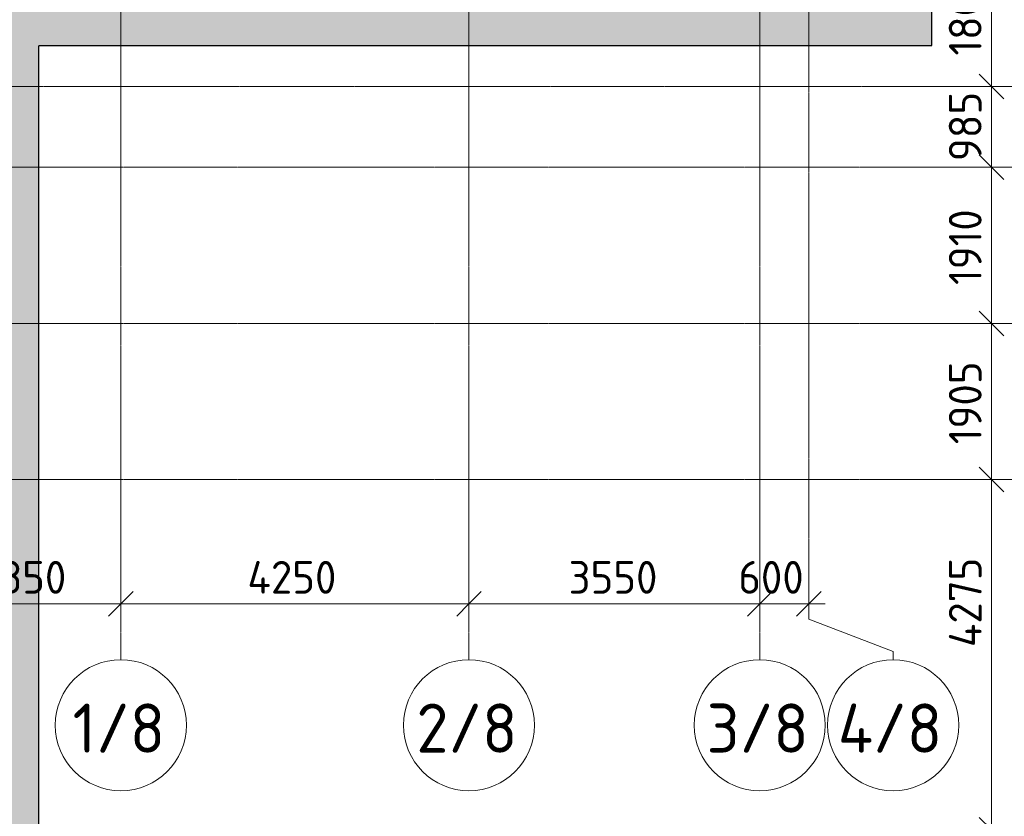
# Model space of a CAD drawing. Header units: millimetres. Extents: x -9064 to 167246, y -7619 to 134351.
# Tile 77 of 112: x 132785 to 144806, y 24488 to 34216. Entities that reach past the tile are written whole.
import ezdxf

# ---------------------------------------------------------------- set-up
doc = ezdxf.new("R2010")
doc.units = ezdxf.units.MM
doc.linetypes.add('3_ Штрих_ 5 х 3 мм', pattern=[8, 5, -3])
doc.linetypes.add('4_ Штрихпунктир_ 10 х 2 мм', pattern=[14, 10, -2, 0, -2])
for name, color, linetype, lineweight in [('A-ANNO-DIMS', 7, 'Continuous', 5), ('A-ANNO-DIMS-200', 7, 'Continuous', 5), ('A-DETL', 7, 'Continuous', 15), ('A-DETL-GENF', 7, 'Continuous', 13), ('S-GRID', 7, 'Continuous', 5), ('S-GRID-IDEN', 7, 'Continuous', 5)]:
    doc.layers.add(name, color=color, linetype=linetype, lineweight=lineweight)
doc.styles.add('GOST Common_1', font='GOST_Common.ttf', dxfattribs={"height": 600})
doc.styles.add('GOST Common_2', font='GOST_Common.ttf', dxfattribs={"height": 400})
doc.dimstyles.new('2_мм', dxfattribs={"dimscale": 304.8, "dimtxt": 402.285999, "dimasz": 0.984252, "dimexe": 0.656168, "dimexo": 0.984252, "dimgap": 0, "dimtad": 1, "dimdec": 0, "dimdsep": 46, "dimtxsty": 'GOST Common_2', "dimblk1": 'OBLIQUE', "dimblk2": 'OBLIQUE', "dimsah": 1, "dimcen": 0.09, "dimdle": 0.656168, "dimadec": 5, "dimazin": 2, "dimtfac": 1, "dimtdec": 4, "dimtix": 1, "dimtmove": 0, "dimatfit": 3, "dimfxl": 1, "dimtvp": 1, "dimtolj": 1, "dimtzin": 0, "dimarcsym": 2})
doc.dimstyles.new('2_мм_1', dxfattribs={"dimscale": 304.8, "dimtxt": 402.285999, "dimasz": 0.984252, "dimexe": 0.656168, "dimexo": 0.984252, "dimgap": 0, "dimtad": 1, "dimdec": 0, "dimdsep": 46, "dimtxsty": 'GOST Common_2', "dimblk1": 'OBLIQUE', "dimblk2": 'OBLIQUE', "dimsah": 1, "dimcen": 0.09, "dimdle": 0.656168, "dimadec": 5, "dimazin": 2, "dimtfac": 1, "dimtdec": 4, "dimtix": 1, "dimtmove": 1, "dimatfit": 3, "dimfxl": 1, "dimtvp": 1, "dimtolj": 1, "dimtzin": 0, "dimarcsym": 2})

# ---------------------------------------------------------------- blocks, each defined once
blk = doc.blocks.new('Ось сетки - 8_0 мм-31302-Маркировочный план-схема -2 этажа на отм_-9_600')
at = {"layer": 'S-GRID-IDEN'}
blk.add_circle((0, 0), 4, dxfattribs=at)
blk = doc.blocks.new('DIMBLOCK52-Маркировочный план-схема -2 этажа на отм_-9_600')
at = {"layer": 'A-ANNO-DIMS-200'}
for p, q in [((131670, 26995), (131670, 27283)), ((134020, 26995), (134020, 27283)), ((131470, 27083), (134020, 27083)), ((131670, 27083), (131670, 26995)), ((134020, 27083), (134020, 26995))]:
    blk.add_line(p, q, dxfattribs=at)
at = {"layer": 'A-ANNO-DIMS-200', "lineweight": 25}
for p, q in [((131670, 27083), (131820, 27233)), ((134020, 27083), (134170, 27233)), ((131670, 27083), (131520, 26933)), ((134020, 27083), (133870, 26933))]:
    blk.add_line(p, q, dxfattribs=at)
at = {"layer": 'A-ANNO-DIMS-200', "color": 0, "insert": (132286, 27606), "char_height": 400, "width": 1341.86, "attachment_point": 1, "line_spacing_factor": 1.022761, "style": 'GOST Common_2'}
blk.add_mtext('2350', dxfattribs=at)
blk = doc.blocks.new('_Oblique')
at = {"color": 0, "linetype": 'ByBlock', "lineweight": -2}
blk.add_line((-0.5, -0.5), (0.5, 0.5), dxfattribs=at)
blk = doc.blocks.new('DIMBLOCK53-Маркировочный план-схема -2 этажа на отм_-9_600')
at = {"layer": 'A-ANNO-DIMS-200'}
for p, q in [((134020, 26995), (134020, 27283)), ((138270, 26995), (138270, 27283)), ((134020, 27083), (138270, 27083)), ((134020, 27083), (134020, 26995)), ((138270, 27083), (138270, 26995))]:
    blk.add_line(p, q, dxfattribs=at)
at = {"layer": 'A-ANNO-DIMS-200', "lineweight": 25}
for p, q in [((134020, 27083), (134170, 27233)), ((138270, 27083), (138420, 27233)), ((134020, 27083), (133870, 26933)), ((138270, 27083), (138120, 26933))]:
    blk.add_line(p, q, dxfattribs=at)
at = {"layer": 'A-ANNO-DIMS-200', "color": 0, "insert": (135565, 27606), "char_height": 400, "width": 1390.95, "attachment_point": 1, "line_spacing_factor": 1.022761, "style": 'GOST Common_2'}
blk.add_mtext('4250', dxfattribs=at)
blk = doc.blocks.new('DIMBLOCK54-Маркировочный план-схема -2 этажа на отм_-9_600')
at = {"layer": 'A-ANNO-DIMS-200'}
for p, q in [((138270, 26995), (138270, 27283)), ((141820, 26995), (141820, 27283)), ((138270, 27083), (141820, 27083)), ((138270, 27083), (138270, 26995)), ((141820, 27083), (141820, 26995))]:
    blk.add_line(p, q, dxfattribs=at)
at = {"layer": 'A-ANNO-DIMS-200', "lineweight": 25}
for p, q in [((138270, 27083), (138420, 27233)), ((141820, 27083), (141970, 27233)), ((138270, 27083), (138120, 26933)), ((141820, 27083), (141670, 26933))]:
    blk.add_line(p, q, dxfattribs=at)
at = {"layer": 'A-ANNO-DIMS-200', "color": 0, "insert": (139486, 27606), "char_height": 400, "width": 1341.86, "attachment_point": 1, "line_spacing_factor": 1.022761, "style": 'GOST Common_2'}
blk.add_mtext('3550', dxfattribs=at)
blk = doc.blocks.new('DIMBLOCK55-Маркировочный план-схема -2 этажа на отм_-9_600')
at = {"layer": 'A-ANNO-DIMS-200'}
for p, q in [((141820, 26995), (141820, 27283)), ((142420, 26995), (142420, 27283)), ((141558, 27083), (142597, 27083)), ((141820, 27083), (142620, 27083)), ((141820, 27083), (141820, 26995)), ((142597, 27083), (142120, 27083)), ((142420, 27083), (142420, 26995))]:
    blk.add_line(p, q, dxfattribs=at)
at = {"layer": 'A-ANNO-DIMS-200', "lineweight": 25}
for p, q in [((141820, 27083), (141970, 27233)), ((142420, 27083), (142570, 27233)), ((141820, 27083), (141670, 26933)), ((142420, 27083), (142270, 26933))]:
    blk.add_line(p, q, dxfattribs=at)
at = {"layer": 'A-ANNO-DIMS-200', "color": 0, "insert": (141558, 27606), "char_height": 400, "width": 1006.4, "attachment_point": 1, "line_spacing_factor": 1.022761, "style": 'GOST Common_2'}
blk.add_mtext('600', dxfattribs=at)
blk = doc.blocks.new('DIMBLOCK65-Маркировочный план-схема -2 этажа на отм_-9_600')
at = {"layer": 'A-ANNO-DIMS-200', "lineweight": 25}
for p, q in [((144651, 28600), (144501, 28750)), ((144651, 28600), (144801, 28450)), ((144651, 24325), (144501, 24475)), ((144651, 24325), (144801, 24175))]:
    blk.add_line(p, q, dxfattribs=at)
at = {"layer": 'A-ANNO-DIMS-200'}
for p, q in [((144739, 28600), (144451, 28600)), ((144651, 24325), (144651, 28600)), ((144651, 28600), (144739, 28600)), ((144651, 27713), (144651, 26354)), ((144651, 26354), (144651, 26463)), ((144739, 24325), (144451, 24325)), ((144651, 24325), (144739, 24325))]:
    blk.add_line(p, q, dxfattribs=at)
at = {"layer": 'A-ANNO-DIMS-200', "color": 0, "insert": (144129, 26554), "char_height": 400, "width": 1390.95, "attachment_point": 1, "rotation": 90, "line_spacing_factor": 1.022761, "style": 'GOST Common_2'}
blk.add_mtext('4275', dxfattribs=at)
blk = doc.blocks.new('DIMBLOCK66-Маркировочный план-схема -2 этажа на отм_-9_600')
at = {"layer": 'A-ANNO-DIMS-200', "lineweight": 25}
for p, q in [((144651, 30505), (144501, 30655)), ((144651, 30505), (144801, 30355)), ((144651, 28600), (144501, 28750)), ((144651, 28600), (144801, 28450))]:
    blk.add_line(p, q, dxfattribs=at)
at = {"layer": 'A-ANNO-DIMS-200'}
for p, q in [((144739, 30505), (144451, 30505)), ((144651, 28600), (144651, 30505)), ((144651, 30505), (144739, 30505)), ((144739, 28600), (144451, 28600)), ((144651, 28600), (144739, 28600))]:
    blk.add_line(p, q, dxfattribs=at)
at = {"layer": 'A-ANNO-DIMS-200', "color": 0, "insert": (144129, 29031), "char_height": 400, "width": 1251.86, "attachment_point": 1, "rotation": 90, "line_spacing_factor": 1.022761, "style": 'GOST Common_2'}
blk.add_mtext('1905', dxfattribs=at)
blk = doc.blocks.new('DIMBLOCK67-Маркировочный план-схема -2 этажа на отм_-9_600')
at = {"layer": 'A-ANNO-DIMS-200', "lineweight": 25}
for p, q in [((144651, 32415), (144501, 32565)), ((144651, 32415), (144801, 32265)), ((144651, 30505), (144501, 30655)), ((144651, 30505), (144801, 30355))]:
    blk.add_line(p, q, dxfattribs=at)
at = {"layer": 'A-ANNO-DIMS-200'}
for p, q in [((144739, 32415), (144451, 32415)), ((144651, 30505), (144651, 32415)), ((144651, 32415), (144739, 32415)), ((144739, 30505), (144451, 30505)), ((144651, 30505), (144739, 30505))]:
    blk.add_line(p, q, dxfattribs=at)
at = {"layer": 'A-ANNO-DIMS-200', "color": 0, "insert": (144129, 30976), "char_height": 400, "width": 1161.86, "attachment_point": 1, "rotation": 90, "line_spacing_factor": 1.022761, "style": 'GOST Common_2'}
blk.add_mtext('1910', dxfattribs=at)
blk = doc.blocks.new('DIMBLOCK68-Маркировочный план-схема -2 этажа на отм_-9_600')
at = {"layer": 'A-ANNO-DIMS-200', "lineweight": 25}
for p, q in [((144651, 33400), (144501, 33550)), ((144651, 33400), (144801, 33250)), ((144651, 32415), (144501, 32565)), ((144651, 32415), (144801, 32265))]:
    blk.add_line(p, q, dxfattribs=at)
at = {"layer": 'A-ANNO-DIMS-200'}
for p, q in [((144739, 33400), (144451, 33400)), ((144651, 32415), (144651, 33400)), ((144651, 33400), (144739, 33400)), ((144739, 32415), (144451, 32415)), ((144651, 32415), (144739, 32415))]:
    blk.add_line(p, q, dxfattribs=at)
at = {"layer": 'A-ANNO-DIMS-200', "color": 0, "insert": (144129, 32488), "char_height": 400, "width": 1006.4, "attachment_point": 1, "rotation": 90, "line_spacing_factor": 1.022761, "style": 'GOST Common_2'}
blk.add_mtext('985', dxfattribs=at)
blk = doc.blocks.new('DIMBLOCK69-Маркировочный план-схема -2 этажа на отм_-9_600')
at = {"layer": 'A-ANNO-DIMS-200', "lineweight": 25}
for p, q in [((144651, 35200), (144501, 35350)), ((144651, 35200), (144801, 35050)), ((144651, 33400), (144501, 33550)), ((144651, 33400), (144801, 33250))]:
    blk.add_line(p, q, dxfattribs=at)
at = {"layer": 'A-ANNO-DIMS-200'}
for p, q in [((144739, 35200), (144451, 35200)), ((144651, 33400), (144651, 35200)), ((144651, 35200), (144739, 35200)), ((144739, 33400), (144451, 33400)), ((144651, 33400), (144739, 33400))]:
    blk.add_line(p, q, dxfattribs=at)
at = {"layer": 'A-ANNO-DIMS-200', "color": 0, "insert": (144129, 33778), "char_height": 400, "width": 1251.86, "attachment_point": 1, "rotation": 90, "line_spacing_factor": 1.022761, "style": 'GOST Common_2'}
blk.add_mtext('1800', dxfattribs=at)

msp = doc.modelspace()

# ---------------------------------------------------------------- hatches: boundary and pattern name
at = {"layer": 'A-DETL-GENF', "true_color": 0xffffff}
h = msp.add_hatch(color=7, dxfattribs=at)
h.paths.add_polyline_path([(104300, -900), (133020, -900), (133020, 33900), (143920, 33900), (143920, 61561.8), (133520, 61561.8), (133520, 36100), (133320, 36100), (133320, 61561.8), (120295.3, 61561.8), (120295.3, 36450), (120095.3, 36450), (120095, 61561.8), (101850, 61561.8), (101850, 36450), (101650, 36450), (101650, 61561.8), (95628.4, 61561.8), (95628.4, 34000), (104300, 34000), (104300, 14826.8)])
h.paths.add_polyline_path([(110580.3, 7595.6), (110460.3, 7595.6), (110460.3, 7647.6), (110468.1, 7643.1), (110470.3, 7602.5), (110475.6, 7600.4), (110570.3, 7602.5), (110572.5, 7607.9), (110572.5, 7643.1), (110580.3, 7647.6), (110580.3, 7600)])
h.paths.add_polyline_path([(127270, 11244.6), (127260, 11244.6), (127260, 11296.6), (127267.8, 11292.1), (127270, 11251.6), (127275.3, 11249.4), (127370, 11251.6), (127372.2, 11256.9), (127372.2, 11292.1), (127380, 11296.6), (127380, 11244.6), (127272.9, 11244.6)])
h.paths.add_polyline_path([(127260, 12104.6), (127260, 12156.6), (127380, 12156.6), (127380, 12104.6), (127372.2, 12109.1), (127370, 12149.6), (127364.7, 12151.8), (127270, 12149.6), (127267.8, 12144.3), (127267.8, 12109.1)])
h.paths.add_polyline_path([(109280, 12104.6), (109272.2, 12109.1), (109270, 12149.6), (109264.7, 12151.8), (109170, 12149.5), (109167.8, 12144.3), (109166.4, 12108.3), (109160, 12104.6), (109160, 12156.6), (109280, 12156.6), (109280, 12125.5)])
h.paths.add_polyline_path([(127270, 17048), (127260, 17050), (127260, 17100), (127267.8, 17095.5), (127270, 17055), (127275.3, 17052.8), (127370, 17055), (127372.2, 17060.3), (127372.2, 17095.5), (127380, 17100), (127378.7, 17048), (127272.9, 17048)])
h.paths.add_polyline_path([(121470, 16350), (121470, 16350), (121490, 16350)])
h.paths.add_polyline_path([(127260, 17904.6), (127260, 17956.6), (127380, 17956.6), (127380, 17904.6), (127372.2, 17909.1), (127370, 17949.6), (127364.7, 17951.8), (127270, 17949.6), (127267.8, 17944.3), (127267.8, 17909.1)])
h.paths.add_polyline_path([(127270, 23869.6), (127260, 23869.6), (127260, 23921.6), (127267.8, 23917.1), (127270, 23876.6), (127275.3, 23874.4), (127370, 23876.6), (127372.2, 23881.9), (127372.2, 23917.1), (127380, 23921.6), (127380, 23869.6), (127272.9, 23869.6)])
h.paths.add_polyline_path([(127260, 24729.6), (127260, 24781.6), (127380, 24781.6), (127380, 24729.6), (127372.2, 24734.1), (127370, 24774.6), (127364.7, 24776.8), (127270, 24774.6), (127267.8, 24769.3), (127267.8, 24734.1)])

# ---------------------------------------------------------------- linework, layer by layer
at = {"layer": 'A-DETL', "linetype": '3_ Штрих_ 5 х 3 мм', "lineweight": 30}
for p, q in [((143920, 33900), (143920, 61561.8)), ((133020, -900), (133020, 33900)), ((133020, 33900), (143920, 33900))]:
    msp.add_line(p, q, dxfattribs=at)
at = {"layer": 'S-GRID', "linetype": '4_ Штрихпунктир_ 10 х 2 мм'}
for p, q in [((134020, 26400), (134020, 75434.9)), ((138270, 26400), (138270, 75434.9)), ((141820, 26400), (141820, 75434.9)), ((142420, 26895.3), (142420, 75434.9)), ((156296.3, 33400), (-7463.6, 33400)), ((145570, 32415), (104974.8, 32415)), ((145570, 30505), (104974.8, 30505)), ((145570, 28600), (104974.8, 28600))]:
    msp.add_line(p, q, dxfattribs=at)
at = {"layer": 'S-GRID'}
for p, q in [((142420, 26895.3), (143449, 26501.6)), ((143449, 26501.6), (143449, 26400))]:
    msp.add_line(p, q, dxfattribs=at)

# ---------------------------------------------------------------- block references
at = {"layer": 'S-GRID-IDEN', "xscale": 199.9999999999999, "yscale": 199.9999999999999, "zscale": 199.9999999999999}
for p in [(134020, 25600), (138270, 25600), (141820, 25600), (143449, 25600)]:
    msp.add_blockref('Ось сетки - 8_0 мм-31302-Маркировочный план-схема -2 этажа на отм_-9_600', p, dxfattribs=at)

# ---------------------------------------------------------------- texts
at = {"layer": 'S-GRID-IDEN', "char_height": 600, "attachment_point": 1, "style": 'GOST Common_1'}
for s, insert, width in [('1/8', (133430.8, 25864.2), 1410.97), ('2/8', (137627.8, 25864.2), 1539.24), ('3/8', (141171.8, 25864.2), 1555.274), ('4/8', (142773.7, 25864.2), 1619.409)]:
    msp.add_mtext(s, dxfattribs=dict(at, insert=insert, width=width))

# ---------------------------------------------------------------- dimensions: what is measured, and where the dimension line sits
at = {"layer": 'A-ANNO-DIMS'}
for base, p1, p2, override, picture, middle in [((144651.3, 35200), (144439.1, 33400), (144439.1, 35200), {"dimpost": '<>', "dimfxl": 1800}, 'DIMBLOCK69-Маркировочный план-схема -2 этажа на отм_-9_600', (144451.3, 34300)), ((144651.3, 33400), (144439.1, 32415), (144439.1, 33400), {"dimpost": '<>', "dimfxl": 985}, 'DIMBLOCK68-Маркировочный план-схема -2 этажа на отм_-9_600', (144451.3, 32907.5)), ((144651.3, 32415), (144439.1, 30505), (144439.1, 32415), {"dimpost": '<>', "dimfxl": 1910}, 'DIMBLOCK67-Маркировочный план-схема -2 этажа на отм_-9_600', (144451.3, 31460)), ((144651.3, 30505), (144439.1, 28600), (144439.1, 30505), {"dimpost": '<>', "dimfxl": 1905}, 'DIMBLOCK66-Маркировочный план-схема -2 этажа на отм_-9_600', (144451.3, 29552.5))]:
    dim = msp.add_linear_dim(base=base, p1=p1, p2=p2, angle=90, dimstyle='2_мм', override=override, dxfattribs=at)
    dim.commit()
    dim.dimension.update_dxf_attribs({"geometry": picture, "text_midpoint": middle})
dim = msp.add_linear_dim(base=(144651.3, 28600), p1=(144439.1, 24325), p2=(144439.1, 28600), angle=90, dimstyle='2_мм_1', override={"dimpost": '<>', "dimfxl": 4275}, dxfattribs=at)
dim.commit()
dim.dimension.update_dxf_attribs({"geometry": 'DIMBLOCK65-Маркировочный план-схема -2 этажа на отм_-9_600', "text_midpoint": (144395.2, 27249.4), "dimtype": 160, "text_rotation": 90})
for base, p1, p2, override, picture, middle in [((134020, 27083.3), (131670, 27295.4), (134020, 27295.4), {"dimpost": '<>', "dimfxl": 2350}, 'DIMBLOCK52-Маркировочный план-схема -2 этажа на отм_-9_600', (132845, 27283.3)), ((138270, 27083.3), (134020, 27295.4), (138270, 27295.4), {"dimpost": '<>', "dimfxl": 4250}, 'DIMBLOCK53-Маркировочный план-схема -2 этажа на отм_-9_600', (136145, 27283.3)), ((141820, 27083.3), (138270, 27295.4), (141820, 27295.4), {"dimpost": '<>', "dimfxl": 3550}, 'DIMBLOCK54-Маркировочный план-схема -2 этажа на отм_-9_600', (140045, 27283.3))]:
    dim = msp.add_linear_dim(base=base, p1=p1, p2=p2, dimstyle='2_мм', override=override, dxfattribs=at)
    dim.commit()
    dim.dimension.update_dxf_attribs({"geometry": picture, "text_midpoint": middle})
dim = msp.add_linear_dim(base=(142420, 27083.3), p1=(141820, 27295.4), p2=(142420, 27295.4), dimstyle='2_мм_1', override={"dimpost": '<>', "dimfxl": 600}, dxfattribs=at)
dim.commit()
dim.dimension.update_dxf_attribs({"geometry": 'DIMBLOCK55-Маркировочный план-схема -2 этажа на отм_-9_600', "text_midpoint": (142061.6, 27339.3), "dimtype": 160})

doc.saveas('drawing.dxf')
